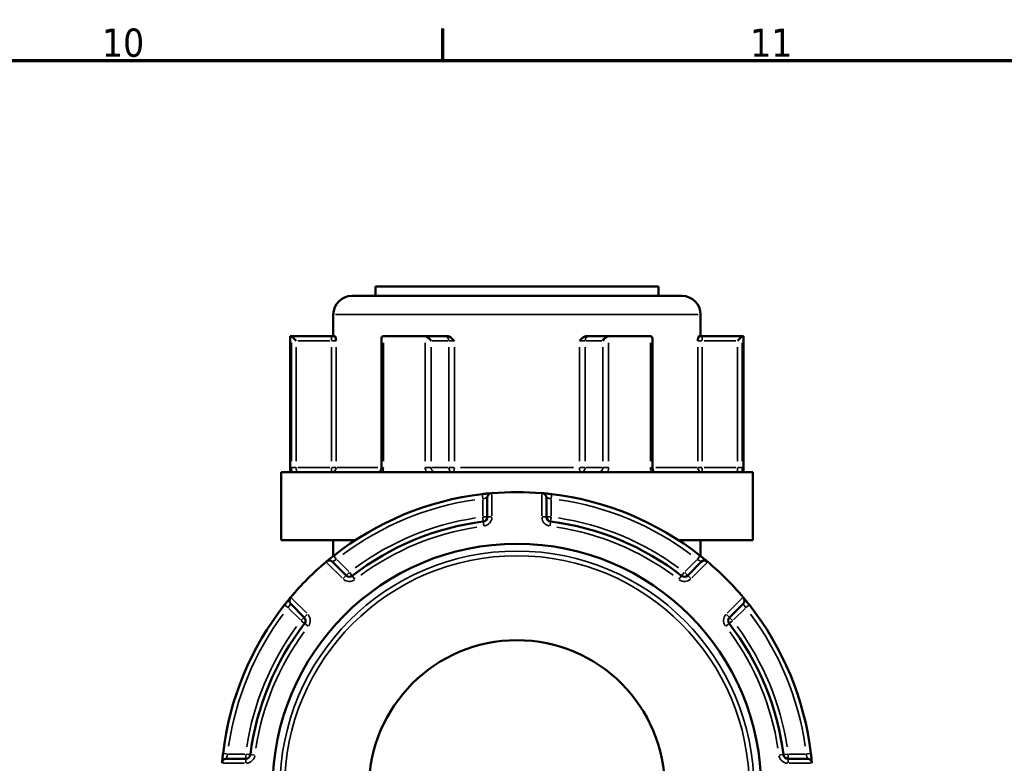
# Model space of a CAD drawing. Header units: millimetres. Extents: x 0 to 926, y 0 to 980.
# Tile 11 of 18: x 655 to 762, y 498 to 578. Entities that reach past the tile are written whole.
import ezdxf

# ---------------------------------------------------------------- set-up
doc = ezdxf.new("R2010")
doc.units = ezdxf.units.MM
for name, color, linetype, lineweight in [('Border (ANSI)', 7, 'Continuous', 70), ('Visible (ANSI)', 7, 'Continuous', 50), ('Visible Narrow (ANSI)', 7, 'Continuous', 35)]:
    doc.layers.add(name, color=color, linetype=linetype, lineweight=lineweight)
doc.styles.add('Note Text (ANSI)', font='tahoma.ttf')

# ---------------------------------------------------------------- blocks, each defined once
blk = doc.blocks.new('Borders Default Border')
at = {"layer": 'Border (ANSI)'}
blk.add_line((700.83, 574), (700.83, 577.45), dxfattribs=at)
at = {"layer": 'Border (ANSI)', "flags": 128}
blk.add_lwpolyline([(20, 20), (20, 574), (821, 574), (821, 20), (20, 20)], dxfattribs=at)
at = {"layer": 'Border (ANSI)', "char_height": 3.048, "attachment_point": 7, "style": 'Note Text (ANSI)'}
for s, insert in [('10', (663.96, 574.34)), ('11', (734.04, 574.4))]:
    blk.add_mtext(s, dxfattribs=dict(at, insert=insert))

msp = doc.modelspace()

# ---------------------------------------------------------------- linework, layer by layer
at = {"layer": 'Visible (ANSI)'}
for p, q in [((693.532, 549.558), (724.132, 549.558)), ((693.532, 549.558), (693.532, 548.558)), ((724.132, 549.558), (724.132, 548.558)), ((690.982, 548.558), (726.682, 548.558)), ((688.982, 546.558), (688.982, 544.208)), ((728.682, 546.558), (728.682, 544.208)), ((684.332, 544.208), (684.466, 544.208)), ((684.332, 544.208), (684.332, 529.508)), ((688.796, 544.208), (684.466, 544.208)), ((684.472, 544.205), (684.969, 543.708)), ((689.157, 544.208), (688.796, 544.208)), ((694.432, 544.208), (698.866, 544.208)), ((701.031, 544.208), (698.866, 544.208)), ((701.27, 544.208), (701.031, 544.208)), ((716.633, 544.208), (716.395, 544.208)), ((718.798, 544.208), (716.633, 544.208)), ((718.798, 544.208), (723.232, 544.208)), ((728.868, 544.208), (728.508, 544.208)), ((733.198, 544.208), (728.868, 544.208)), ((733.193, 544.205), (732.695, 543.708)), ((733.198, 544.208), (733.332, 544.208)), ((733.332, 544.208), (733.332, 529.508)), ((694.184, 543.958), (694.184, 530.008)), ((723.481, 530.008), (723.481, 543.958)), ((683.332, 529.508), (734.332, 529.508)), ((683.332, 529.508), (683.332, 522.158)), ((734.332, 529.508), (734.332, 522.158)), ((705.632, 526.747), (705.632, 524.677)), ((712.032, 524.677), (712.032, 526.747)), ((683.332, 522.158), (691.339, 522.158)), ((688.982, 522.158), (688.982, 520.463)), ((726.326, 522.158), (734.332, 522.158)), ((728.682, 522.158), (728.682, 520.463)), ((690.367, 518.354), (688.903, 519.818)), ((728.761, 519.818), (727.298, 518.354)), ((684.378, 515.292), (685.841, 513.829)), ((731.823, 513.829), (733.287, 515.292)), ((679.518, 498.563), (677.448, 498.563)), ((740.216, 498.563), (738.146, 498.563))]:
    msp.add_line(p, q, dxfattribs=at)
for radius in [26.414, 16]:
    msp.add_circle((708.832, 495.363), radius, dxfattribs=at)
for centre, radius, start, end in [((690.982, 546.558), 2, 90, 180), ((726.682, 546.558), 2, 0, 90), ((708.832, 495.363), 32, 96.74555, 128.25445), ((706.132, 526.747), 0.5, 94.9171, 180), ((708.832, 495.363), 32, 85.15991, 94.84009), ((711.532, 526.747), 0.5, 0, 85.0829), ((708.832, 495.363), 32, 51.74555, 83.25445), ((708.832, 495.363), 29.047, 97.19378, 127.80622), ((705.132, 524.677), 0.5, 277.19378, 0), ((712.532, 524.677), 0.5, 180, 262.80622), ((708.832, 495.363), 29.047, 52.19378, 82.80622), ((708.832, 495.363), 32, 130.15991, 139.84009), ((688.55, 519.464), 0.5, 45, 130.0829), ((729.115, 519.464), 0.5, 49.9171, 135), ((708.832, 495.363), 32, 40.15991, 49.84009), ((690.72, 518.708), 0.5, 225, 307.80622), ((726.944, 518.708), 0.5, 232.19378, 315), ((684.731, 515.646), 0.5, 139.9171, 225), ((732.933, 515.646), 0.5, 315, 40.0829), ((708.832, 495.363), 32, 141.74555, 173.25445), ((708.832, 495.363), 32, 6.74555, 38.25445), ((708.832, 495.363), 29.047, 142.19378, 172.80622), ((685.488, 513.475), 0.5, 322.19378, 45), ((732.177, 513.475), 0.5, 135, 217.80622), ((708.832, 495.363), 29.047, 7.19378, 37.80622), ((677.448, 498.063), 0.5, 90, 175.0829), ((679.518, 499.063), 0.5, 270, 352.80622), ((738.146, 499.063), 0.5, 187.19378, 270), ((740.216, 498.063), 0.5, 4.9171, 90)]:
    msp.add_arc(centre, radius, start, end, dxfattribs=at)
for centre, major_axis, start_param, end_param in [((694.684, 543.708), (-0.433, 0.433), 5.8664565, 6.8067841), ((699.118, 543.708), (0.433, -0.433), 1.0471976, 2.5111239), ((718.547, 543.708), (-0.433, -0.433), 3.7720614, 5.2359878), ((722.981, 543.708), (0.433, 0.433), 5.7595865, 6.6999141)]:
    msp.add_ellipse(centre, major_axis=major_axis, ratio=0.5773503, start_param=start_param, end_param=end_param, dxfattribs=at)
for points in [[(684.466, 544.208), (684.468, 544.208), (684.47, 544.207), (684.472, 544.205)], [(694.389, 544.205), (694.404, 544.207), (694.418, 544.208), (694.432, 544.208)], [(698.866, 544.208), (698.882, 544.208), (698.899, 544.207), (698.915, 544.205)], [(718.749, 544.205), (718.766, 544.207), (718.782, 544.208), (718.798, 544.208)], [(723.232, 544.208), (723.247, 544.208), (723.261, 544.207), (723.276, 544.205)], [(733.193, 544.205), (733.194, 544.207), (733.196, 544.208), (733.198, 544.208)], [(706.132, 527.249), (706.118, 527.248), (706.104, 527.247), (706.089, 527.245)], [(711.575, 527.245), (711.561, 527.247), (711.546, 527.248), (711.532, 527.249)], [(688.228, 519.847), (688.217, 519.838), (688.206, 519.828), (688.195, 519.819)], [(729.47, 519.819), (729.459, 519.828), (729.448, 519.838), (729.437, 519.847)], [(684.376, 516.001), (684.367, 515.99), (684.358, 515.979), (684.349, 515.968)], [(733.316, 515.968), (733.307, 515.979), (733.297, 515.99), (733.288, 516.001)], [(676.95, 498.106), (676.949, 498.092), (676.948, 498.077), (676.946, 498.063)], [(740.718, 498.063), (740.717, 498.077), (740.716, 498.092), (740.715, 498.106)]]:
    msp.add_open_spline(points, degree=3, dxfattribs=at)
for points, knots in [([(689.157, 544.208), (689.168, 544.208), (689.18, 544.191), (689.208, 544.122), (689.223, 544.061), (689.253, 543.917), (689.27, 543.817), (689.288, 543.71), (689.288, 543.709), (689.288, 543.708)], [0.236796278, 0.236796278, 0.236796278, 0.236796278, 0.258426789, 0.258426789, 0.288047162, 0.288047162, 0.330047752, 0.330047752, 0.330344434, 0.330344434, 0.330344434, 0.330344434]), ([(701.27, 544.208), (701.349, 544.208), (701.428, 544.191), (701.606, 544.122), (701.695, 544.061), (701.873, 543.917), (701.967, 543.817), (702.066, 543.71), (702.067, 543.709), (702.068, 543.708)], [0.23679671, 0.23679671, 0.23679671, 0.23679671, 0.258427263, 0.258427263, 0.288047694, 0.288047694, 0.330048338, 0.330048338, 0.33034502, 0.33034502, 0.33034502, 0.33034502]), ([(715.597, 543.708), (715.598, 543.709), (715.598, 543.71), (715.698, 543.817), (715.791, 543.917), (715.969, 544.061), (716.059, 544.122), (716.237, 544.191), (716.315, 544.208), (716.395, 544.208)], [-0.000316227, -0.000316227, -0.000316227, -0.000316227, 0, 0, 0.044767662, 0.044767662, 0.07633948, 0.07633948, 0.099395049, 0.099395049, 0.099395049, 0.099395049]), ([(728.376, 543.708), (728.376, 543.709), (728.376, 543.71), (728.395, 543.817), (728.412, 543.917), (728.442, 544.061), (728.457, 544.122), (728.485, 544.191), (728.496, 544.208), (728.508, 544.208)], [-0.000316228, -0.000316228, -0.000316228, -0.000316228, 0, 0, 0.044767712, 0.044767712, 0.076339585, 0.076339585, 0.099395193, 0.099395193, 0.099395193, 0.099395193]), ([(693.882, 529.508), (693.899, 529.508), (693.916, 529.511), (693.961, 529.529), (693.987, 529.544), (694.04, 529.592), (694.066, 529.623), (694.112, 529.696), (694.131, 529.736), (694.161, 529.824), (694.172, 529.871), (694.182, 529.949), (694.184, 529.979), (694.184, 530.008)], [0.15574903, 0.15574903, 0.15574903, 0.15574903, 0.18730041, 0.18730041, 0.21885178, 0.21885178, 0.24759391, 0.24759391, 0.27342656, 0.27342656, 0.2985113, 0.2985113, 0.31350591, 0.31350591, 0.31350591, 0.31350591]), ([(723.481, 530.008), (723.481, 529.959), (723.486, 529.91), (723.505, 529.816), (723.519, 529.772), (723.555, 529.692), (723.576, 529.656), (723.621, 529.596), (723.645, 529.572), (723.694, 529.534), (723.717, 529.523), (723.754, 529.51), (723.769, 529.508), (723.783, 529.508)], [0.63188605, 0.63188605, 0.63188605, 0.63188605, 0.6567458, 0.6567458, 0.68167517, 0.68167517, 0.70694046, 0.70694046, 0.73333973, 0.73333973, 0.76349454, 0.76349454, 0.78964292, 0.78964292, 0.78964292, 0.78964292]), ([(706.089, 527.245), (706.089, 527.245), (706.01, 527.239), (705.752, 527.215), (705.593, 527.199), (705.307, 527.169), (705.19, 527.156), (705.074, 527.142)], [-0.15750602, -0.15750602, -0.15750602, -0.15750602, -0.09025498, -0.09025498, -0.03471345, -0.03471345, 0, 0, 0, 0]), ([(712.591, 527.142), (712.549, 527.147), (712.506, 527.152), (712.287, 527.177), (712.116, 527.195), (711.864, 527.219), (711.772, 527.228), (711.653, 527.239), (711.615, 527.242), (711.582, 527.245), (711.575, 527.245), (711.575, 527.245)], [-0.15750537, -0.15750537, -0.15750537, -0.15750537, -0.14489859, -0.14489859, -0.09183714, -0.09183714, -0.05102063, -0.05102063, -0.01962332, -0.01962332, 0, 0, 0, 0]), ([(689.019, 520.492), (688.989, 520.468), (688.959, 520.444), (688.788, 520.308), (688.652, 520.198), (688.454, 520.036), (688.382, 519.976), (688.288, 519.898), (688.259, 519.873), (688.233, 519.851), (688.228, 519.847), (688.228, 519.847)], [-0.1575053, -0.1575053, -0.1575053, -0.1575053, -0.14610875, -0.14610875, -0.09260413, -0.09260413, -0.05144674, -0.05144674, -0.01978721, -0.01978721, 0, 0, 0, 0]), ([(729.437, 519.847), (729.437, 519.847), (729.434, 519.849), (729.403, 519.875), (729.325, 519.941), (729.118, 520.112), (729.006, 520.204), (728.807, 520.364), (728.726, 520.428), (728.645, 520.492)], [-0.1575067, -0.1575067, -0.1575067, -0.1575067, -0.14229049, -0.14229049, -0.07905027, -0.07905027, -0.03040395, -0.03040395, 0, 0, 0, 0]), ([(684.349, 515.968), (684.349, 515.968), (684.346, 515.965), (684.32, 515.934), (684.255, 515.856), (684.084, 515.649), (683.992, 515.537), (683.832, 515.338), (683.767, 515.257), (683.704, 515.176)], [-0.1575067, -0.1575067, -0.1575067, -0.1575067, -0.14229049, -0.14229049, -0.07905027, -0.07905027, -0.03040395, -0.03040395, 0, 0, 0, 0]), ([(733.961, 515.176), (733.937, 515.206), (733.913, 515.237), (733.777, 515.408), (733.667, 515.543), (733.505, 515.742), (733.445, 515.814), (733.367, 515.907), (733.342, 515.936), (733.32, 515.963), (733.316, 515.968), (733.316, 515.968)], [-0.1575053, -0.1575053, -0.1575053, -0.1575053, -0.14610875, -0.14610875, -0.09260413, -0.09260413, -0.05144674, -0.05144674, -0.01978721, -0.01978721, 0, 0, 0, 0]), ([(677.054, 499.122), (677.049, 499.08), (677.044, 499.037), (677.019, 498.818), (677.001, 498.647), (676.976, 498.395), (676.968, 498.303), (676.957, 498.184), (676.954, 498.146), (676.951, 498.113), (676.95, 498.106), (676.95, 498.106)], [-0.15750537, -0.15750537, -0.15750537, -0.15750537, -0.14489859, -0.14489859, -0.09183714, -0.09183714, -0.05102063, -0.05102063, -0.01962332, -0.01962332, 0, 0, 0, 0]), ([(740.715, 498.106), (740.715, 498.106), (740.708, 498.185), (740.684, 498.444), (740.668, 498.602), (740.638, 498.888), (740.625, 499.005), (740.611, 499.122)], [-0.15750602, -0.15750602, -0.15750602, -0.15750602, -0.09025498, -0.09025498, -0.03471345, -0.03471345, 0, 0, 0, 0])]:
    msp.add_open_spline(points, degree=3, knots=knots, dxfattribs=at)
at = {"layer": 'Visible Narrow (ANSI)'}
for p, q in [((728.438, 546.558), (689.227, 546.558)), ((688.796, 544.207), (688.796, 543.747)), ((728.868, 543.747), (728.868, 544.207)), ((684.472, 543.496), (684.472, 530.718)), ((684.969, 530.693), (684.969, 543.023)), ((685.161, 543.708), (688.605, 543.708)), ((688.796, 543.023), (688.796, 530.693)), ((688.831, 543.708), (689.281, 543.708)), ((689.288, 530.693), (689.288, 543.023)), ((694.389, 530.718), (694.389, 543.496)), ((698.915, 543.496), (698.915, 530.718)), ((699.551, 530.693), (699.551, 543.023)), ((699.646, 543.708), (701.369, 543.708)), ((701.464, 543.023), (701.464, 530.693)), ((701.483, 543.708), (702.034, 543.708)), ((702.068, 530.693), (702.068, 543.023)), ((715.597, 543.023), (715.597, 530.693)), ((715.63, 543.708), (716.182, 543.708)), ((716.2, 530.693), (716.2, 543.023)), ((716.296, 543.708), (718.018, 543.708)), ((718.114, 543.023), (718.114, 530.693)), ((718.749, 530.718), (718.749, 543.496)), ((723.276, 543.496), (723.276, 530.718)), ((728.376, 543.023), (728.376, 530.693)), ((728.383, 543.708), (728.834, 543.708)), ((728.868, 530.693), (728.868, 543.023)), ((729.06, 543.708), (732.504, 543.708)), ((732.695, 543.023), (732.695, 530.693)), ((733.193, 530.718), (733.193, 543.496)), ((684.933, 530.008), (684.477, 530.008)), ((688.605, 530.008), (685.161, 530.008)), ((688.796, 529.969), (688.796, 529.51)), ((689.281, 530.008), (688.831, 530.008)), ((689.394, 530.008), (693.811, 530.008)), ((694.37, 530.008), (694.184, 530.008)), ((699.531, 530.008), (698.949, 530.008)), ((701.369, 530.008), (699.646, 530.008)), ((702.034, 530.008), (701.483, 530.008)), ((702.721, 530.008), (714.944, 530.008)), ((716.182, 530.008), (715.63, 530.008)), ((718.018, 530.008), (716.296, 530.008)), ((718.715, 530.008), (718.133, 530.008)), ((723.48, 530.008), (723.294, 530.008)), ((723.853, 530.008), (728.27, 530.008)), ((728.834, 530.008), (728.383, 530.008)), ((728.868, 529.51), (728.868, 529.969)), ((732.504, 530.008), (729.06, 530.008)), ((733.187, 530.008), (732.732, 530.008)), ((705.074, 527.14), (705.128, 526.684)), ((706.132, 524.806), (706.132, 527.121)), ((711.532, 527.121), (711.532, 524.806)), ((712.537, 526.684), (712.591, 527.14)), ((705.132, 526.547), (705.132, 524.776)), ((712.532, 524.776), (712.532, 526.547)), ((705.137, 524.638), (705.195, 524.183)), ((705.631, 524.677), (705.172, 524.677)), ((705.195, 524.18), (705.253, 523.724)), ((706.093, 524.677), (705.634, 524.677)), ((712.031, 524.677), (711.572, 524.677)), ((712.493, 524.677), (712.034, 524.677)), ((712.412, 523.724), (712.469, 524.18)), ((712.47, 524.183), (712.527, 524.638)), ((688.286, 519.728), (689.922, 518.092)), ((689.305, 520.13), (689.02, 520.491)), ((690.651, 518.777), (689.398, 520.03)), ((728.266, 520.03), (727.014, 518.777)), ((727.742, 518.092), (729.379, 519.728)), ((728.644, 520.491), (728.36, 520.13)), ((690.693, 518.68), (690.368, 518.355)), ((691.026, 518.314), (690.744, 518.677)), ((726.92, 518.677), (726.639, 518.314)), ((727.297, 518.355), (726.972, 518.68)), ((690.366, 518.353), (690.041, 518.028)), ((691.309, 517.949), (691.028, 518.311)), ((726.637, 518.311), (726.355, 517.949)), ((727.624, 518.028), (727.299, 518.353)), ((686.104, 514.273), (684.467, 515.91)), ((733.197, 515.91), (731.561, 514.273)), ((683.705, 515.175), (684.066, 514.891)), ((684.166, 514.797), (685.418, 513.545)), ((732.246, 513.545), (733.499, 514.797)), ((733.599, 514.891), (733.96, 515.175)), ((685.84, 513.828), (685.516, 513.503)), ((685.519, 513.451), (685.882, 513.17)), ((686.167, 514.154), (685.842, 513.83)), ((685.884, 513.168), (686.247, 512.886)), ((731.418, 512.886), (731.781, 513.168)), ((731.822, 513.83), (731.497, 514.154)), ((731.783, 513.17), (732.146, 513.451)), ((732.149, 513.503), (731.824, 513.828)), ((677.511, 499.068), (677.055, 499.122)), ((679.42, 499.063), (677.649, 499.063)), ((679.518, 499.024), (679.518, 498.565)), ((679.518, 498.562), (679.518, 498.102)), ((680.013, 499.001), (679.557, 499.058)), ((680.471, 498.943), (680.016, 499)), ((737.649, 499), (737.193, 498.943)), ((738.107, 499.058), (737.652, 499.001)), ((738.146, 498.565), (738.146, 499.024)), ((738.146, 498.102), (738.146, 498.562)), ((740.016, 499.063), (738.245, 499.063)), ((740.609, 499.122), (740.153, 499.068)), ((677.075, 498.063), (679.39, 498.063)), ((738.275, 498.063), (740.59, 498.063))]:
    msp.add_line(p, q, dxfattribs=at)
for radius in [25.625, 25.126]:
    msp.add_circle((708.832, 495.363), radius, dxfattribs=at)
for centre, radius, start, end in [((708.832, 495.363), 31.5, 98.321, 126.679), ((708.832, 495.363), 31.5, 53.321, 81.679), ((708.832, 495.363), 29.547, 98.72441, 126.27559), ((705.132, 524.677), 1, 281.33409, 355.85969), ((712.532, 524.677), 1, 184.14031, 258.66591), ((708.832, 495.363), 29.547, 53.72441, 81.27559), ((708.832, 495.363), 28.547, 98.72441, 126.27559), ((708.832, 495.363), 28.547, 53.72441, 81.27559), ((690.72, 518.708), 1, 229.14031, 303.66591), ((726.944, 518.708), 1, 236.33409, 310.85969), ((708.832, 495.363), 31.5, 143.321, 171.679), ((708.832, 495.363), 31.5, 8.321, 36.679), ((685.488, 513.475), 1, 326.33409, 40.85969), ((732.177, 513.475), 1, 139.14031, 213.66591), ((708.832, 495.363), 29.547, 143.72441, 171.27559), ((708.832, 495.363), 28.547, 143.72441, 171.27559), ((708.832, 495.363), 28.547, 8.72441, 36.27559), ((708.832, 495.363), 29.547, 8.72441, 36.27559), ((679.518, 499.063), 1, 274.14031, 348.66591), ((738.146, 499.063), 1, 191.33409, 265.85969)]:
    msp.add_arc(centre, radius, start, end, dxfattribs=at)
for centre, major_axis, ratio, start_param, end_param in [((701.031, 543.708), (0, 0.5), 0.8660254, 4.7909288, 6.2046455), ((716.633, 543.708), (0, 0.5), 0.8660254, 0.0785398, 1.4922565), ((688.796, 530.008), (0, -0.5), 0.9845793, 0.0785398, 1.4922565), ((701.897, 530.008), (0, -0.5), 0.8660254, 4.7909288, 6.2046455), ((701.897, 530.008), (0, -0.5), 0.3407884, 0.0785398, 1.4922565), ((715.767, 530.008), (0, -0.5), 0.3407884, 4.7909288, 6.2046455), ((715.767, 530.008), (0, -0.5), 0.8660254, 0.0785398, 1.4922565), ((728.868, 530.008), (0, -0.5), 0.9845793, 4.7909288, 6.2046455)]:
    msp.add_ellipse(centre, major_axis=major_axis, ratio=ratio, start_param=start_param, end_param=end_param, dxfattribs=at)
for points, knots in [([(684.472, 530.008), (684.472, 529.944), (684.473, 529.879), (684.476, 529.714), (684.48, 529.616), (684.486, 529.52), (684.487, 529.514), (684.487, 529.508)], [0.631886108, 0.631886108, 0.631886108, 0.631886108, 0.651250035, 0.651250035, 0.682232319, 0.682232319, 0.684271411, 0.684271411, 0.684271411, 0.684271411]), ([(685.098, 529.508), (685.09, 529.508), (685.083, 529.51), (685.052, 529.526), (685.03, 529.561), (685, 529.656), (684.99, 529.708), (684.977, 529.812), (684.973, 529.861), (684.97, 529.944), (684.969, 529.976), (684.969, 530.008)], [-0.78964304, -0.78964304, -0.78964304, -0.78964304, -0.77486935, -0.77486935, -0.72250929, -0.72250929, -0.68223232, -0.68223232, -0.65125004, -0.65125004, -0.63188611, -0.63188611, -0.63188611, -0.63188611]), ([(694.278, 529.508), (694.31, 529.575), (694.335, 529.646), (694.377, 529.813), (694.389, 529.911), (694.389, 530.008)], [0.261120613, 0.261120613, 0.261120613, 0.261120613, 0.28428582, 0.28428582, 0.313505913, 0.313505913, 0.313505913, 0.313505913]), ([(698.915, 530.008), (698.915, 529.944), (698.921, 529.879), (698.952, 529.714), (698.985, 529.616), (699.035, 529.52), (699.038, 529.514), (699.041, 529.508)], [1.2637721, 1.2637721, 1.2637721, 1.2637721, 1.283139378, 1.283139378, 1.314127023, 1.314127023, 1.316157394, 1.316157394, 1.316157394, 1.316157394]), ([(700.048, 529.508), (700.023, 529.508), (699.999, 529.51), (699.888, 529.526), (699.806, 529.561), (699.686, 529.656), (699.643, 529.708), (699.587, 529.812), (699.57, 529.861), (699.554, 529.944), (699.551, 529.976), (699.551, 530.008)], [-1.42152899, -1.42152899, -1.42152899, -1.42152899, -1.40678008, -1.40678008, -1.35441096, -1.35441096, -1.31412702, -1.31412702, -1.28313938, -1.28313938, -1.2637721, -1.2637721, -1.2637721, -1.2637721]), ([(718.114, 530.008), (718.114, 529.976), (718.111, 529.944), (718.095, 529.861), (718.078, 529.812), (718.022, 529.708), (717.978, 529.656), (717.859, 529.561), (717.776, 529.526), (717.666, 529.51), (717.641, 529.508), (717.616, 529.508)], [-0.63188605, -0.63188605, -0.63188605, -0.63188605, -0.61251883, -0.61251883, -0.58153129, -0.58153129, -0.54124748, -0.54124748, -0.48887853, -0.48887853, -0.47412916, -0.47412916, -0.47412916, -0.47412916]), ([(718.623, 529.508), (718.626, 529.514), (718.63, 529.52), (718.679, 529.616), (718.713, 529.714), (718.743, 529.879), (718.749, 529.944), (718.749, 530.008)], [0.579500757, 0.579500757, 0.579500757, 0.579500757, 0.58153129, 0.58153129, 0.612518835, 0.612518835, 0.63188605, 0.63188605, 0.63188605, 0.63188605]), ([(723.276, 530.008), (723.276, 529.944), (723.281, 529.879), (723.308, 529.714), (723.337, 529.616), (723.381, 529.52), (723.384, 529.514), (723.387, 529.508)], [0.631886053, 0.631886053, 0.631886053, 0.631886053, 0.651255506, 0.651255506, 0.68224663, 0.68224663, 0.684271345, 0.684271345, 0.684271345, 0.684271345]), ([(732.695, 530.008), (732.695, 529.976), (732.695, 529.944), (732.691, 529.861), (732.687, 529.812), (732.674, 529.708), (732.664, 529.656), (732.634, 529.561), (732.613, 529.526), (732.581, 529.51), (732.574, 529.508), (732.567, 529.508)], [-0.63188605, -0.63188605, -0.63188605, -0.63188605, -0.61251663, -0.61251663, -0.58152556, -0.58152556, -0.54123716, -0.54123716, -0.48886224, -0.48886224, -0.47412919, -0.47412919, -0.47412919, -0.47412919]), ([(733.177, 529.508), (733.178, 529.514), (733.178, 529.52), (733.184, 529.616), (733.188, 529.714), (733.192, 529.879), (733.193, 529.944), (733.193, 530.008)], [0.579500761, 0.579500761, 0.579500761, 0.579500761, 0.581525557, 0.581525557, 0.612516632, 0.612516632, 0.631886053, 0.631886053, 0.631886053, 0.631886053]), ([(705.132, 526.645), (705.19, 526.659), (705.247, 526.672), (705.388, 526.702), (705.466, 526.717), (705.593, 526.741), (705.632, 526.747), (705.632, 526.747)], [0, 0, 0, 0, 0.03471345, 0.03471345, 0.09025498, 0.09025498, 0.15750602, 0.15750602, 0.15750602, 0.15750602]), ([(712.032, 526.747), (712.032, 526.747), (712.036, 526.747), (712.052, 526.744), (712.07, 526.741), (712.129, 526.73), (712.175, 526.722), (712.298, 526.697), (712.383, 526.68), (712.491, 526.655), (712.511, 526.65), (712.532, 526.645)], [0, 0, 0, 0, 0.01962332, 0.01962332, 0.05102063, 0.05102063, 0.09183714, 0.09183714, 0.14489859, 0.14489859, 0.15750537, 0.15750537, 0.15750537, 0.15750537]), ([(688.903, 519.818), (688.903, 519.818), (688.906, 519.82), (688.92, 519.83), (688.935, 519.841), (688.985, 519.875), (689.024, 519.902), (689.13, 519.973), (689.203, 520.021), (689.296, 520.079), (689.312, 520.089), (689.329, 520.099)], [0, 0, 0, 0, 0.01978721, 0.01978721, 0.05144674, 0.05144674, 0.09260413, 0.09260413, 0.14610875, 0.14610875, 0.1575053, 0.1575053, 0.1575053, 0.1575053]), ([(728.336, 520.099), (728.38, 520.072), (728.423, 520.044), (728.531, 519.975), (728.591, 519.935), (728.702, 519.86), (728.743, 519.831), (728.76, 519.819), (728.761, 519.818), (728.761, 519.818)], [0, 0, 0, 0, 0.03040395, 0.03040395, 0.07905027, 0.07905027, 0.14229049, 0.14229049, 0.1575067, 0.1575067, 0.1575067, 0.1575067]), ([(684.096, 514.867), (684.123, 514.911), (684.151, 514.954), (684.22, 515.062), (684.26, 515.122), (684.336, 515.233), (684.365, 515.274), (684.377, 515.291), (684.378, 515.292), (684.378, 515.292)], [0, 0, 0, 0, 0.03040395, 0.03040395, 0.07905027, 0.07905027, 0.14229049, 0.14229049, 0.1575067, 0.1575067, 0.1575067, 0.1575067]), ([(733.287, 515.292), (733.287, 515.292), (733.289, 515.29), (733.299, 515.276), (733.31, 515.26), (733.344, 515.21), (733.371, 515.172), (733.442, 515.065), (733.49, 514.992), (733.548, 514.9), (733.558, 514.883), (733.568, 514.867)], [0, 0, 0, 0, 0.01978721, 0.01978721, 0.05144674, 0.05144674, 0.09260413, 0.09260413, 0.14610875, 0.14610875, 0.1575053, 0.1575053, 0.1575053, 0.1575053]), ([(677.448, 498.563), (677.448, 498.563), (677.449, 498.566), (677.452, 498.583), (677.455, 498.601), (677.465, 498.66), (677.474, 498.705), (677.498, 498.829), (677.516, 498.914), (677.541, 499.021), (677.545, 499.042), (677.55, 499.063)], [0, 0, 0, 0, 0.01962332, 0.01962332, 0.05102063, 0.05102063, 0.09183714, 0.09183714, 0.14489859, 0.14489859, 0.15750537, 0.15750537, 0.15750537, 0.15750537]), ([(740.114, 499.063), (740.128, 499.006), (740.141, 498.948), (740.171, 498.807), (740.186, 498.73), (740.21, 498.602), (740.216, 498.563), (740.216, 498.563)], [0, 0, 0, 0, 0.03471345, 0.03471345, 0.09025498, 0.09025498, 0.15750602, 0.15750602, 0.15750602, 0.15750602])]:
    msp.add_open_spline(points, degree=3, knots=knots, dxfattribs=at)

# ---------------------------------------------------------------- block references
msp.add_blockref('Borders Default Border', (0, 0))

doc.saveas('drawing.dxf')
